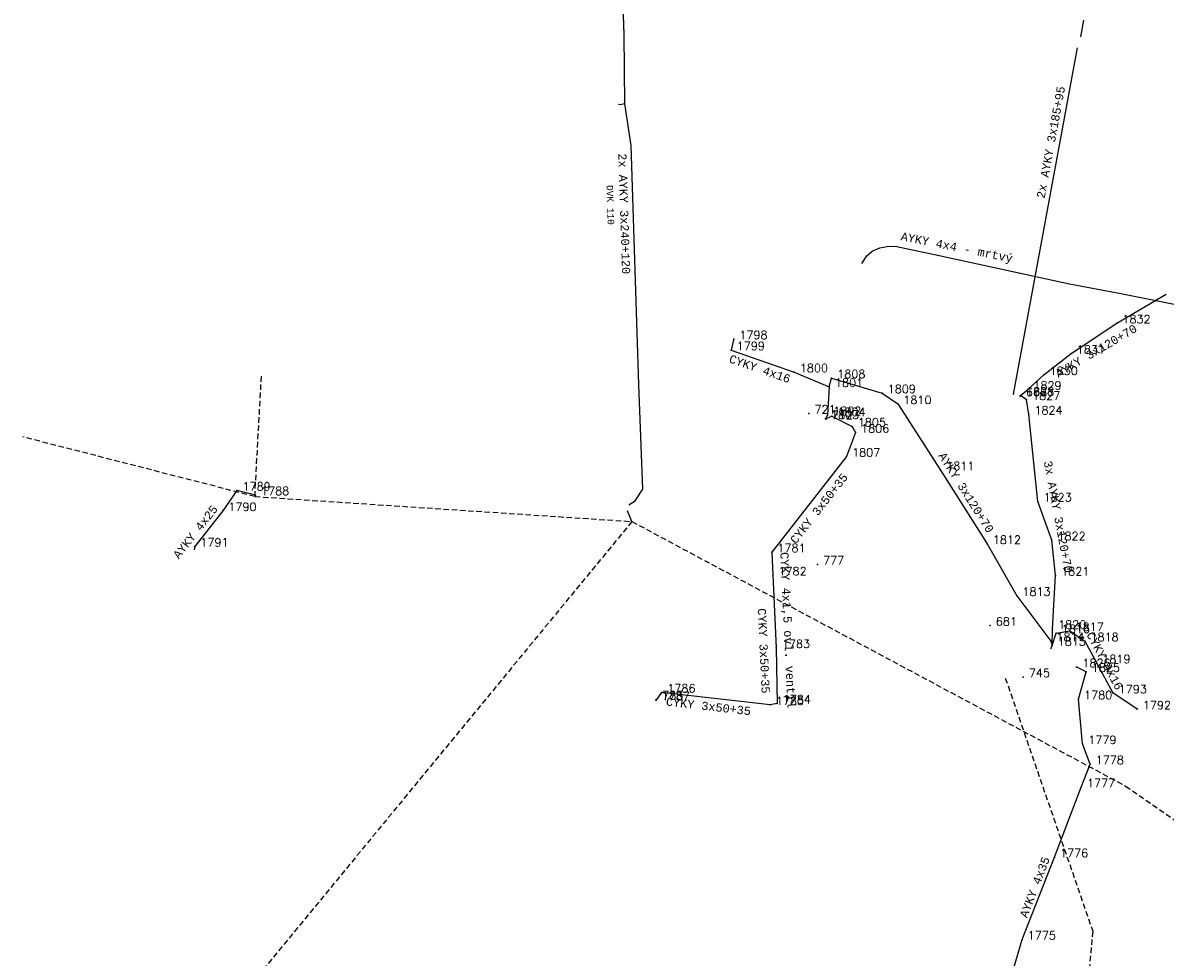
# Model space of a CAD drawing. Extents: x -607878 to -607689, y -1001639 to -1001249.
# Tile 3 of 5: x -607878 to -607773, y -1001426 to -1001341. Entities that reach past the tile are written whole.
import ezdxf
from ezdxf.enums import TextEntityAlignment as Align

# ---------------------------------------------------------------- set-up
doc = ezdxf.new("R2010")
doc.units = 0
doc.linetypes.add('DASHED', pattern=[0.75, 0.5, -0.25])
for name, color, linetype in [('1', 7, 'CONTINUOUS'), ('10', 7, 'CONTINUOUS'), ('2', 7, 'CONTINUOUS'), ('25', 7, 'CONTINUOUS'), ('33', 7, 'CONTINUOUS'), ('39', 7, 'CONTINUOUS'), ('4', 7, 'CONTINUOUS'), ('7', 7, 'CONTINUOUS'), ('9', 7, 'CONTINUOUS')]:
    doc.layers.add(name, color=color, linetype=linetype)
doc.styles.add('MONOTXT', font='MONOTXT', dxfattribs={"height": 0.2})
doc.styles.add('ROMANS', font='ROMANS', dxfattribs={"height": 0.2})

msp = doc.modelspace()

# ---------------------------------------------------------------- linework, layer by layer
at = {"layer": '1', "color": 4, "linetype": 'CONTINUOUS'}
for p in [(-607777.88, -1001368.48), (-607812.83, -1001369.92), (-607813.07, -1001370.93), (-607782.04, -1001371.25), (-607807.31, -1001372.94), (-607803.9, -1001373.48), (-607784.52, -1001373.2), (-607804.11, -1001374.28), (-607786, -1001374.54), (-607799.29, -1001374.85), (-607786.68, -1001375.13), (-607786.67, -1001375.08), (-607786.11, -1001375.47), (-607805.97, -1001376.71), (-607797.87, -1001375.85), (-607785.9, -1001376.8), (-607804.46, -1001377.2), (-607804.4, -1001377.22), (-607804.27, -1001376.86), (-607803.89, -1001376.96), (-607802.02, -1001377.9), (-607801.72, -1001378.46), (-607802.54, -1001380.65), (-607793.95, -1001381.88), (-607858.17, -1001383.75), (-607856.48, -1001384.16), (-607785.07, -1001384.75), (-607859.46, -1001385.61), (-607862.02, -1001388.86), (-607789.7, -1001388.62), (-607783.8, -1001388.28), (-607809.36, -1001389.37), (-607805.19, -1001390.49), (-607809.26, -1001391.49), (-607783.46, -1001391.5), (-607787, -1001393.36), (-607789.43, -1001396.08), (-607783.74, -1001396.37), (-607782.15, -1001396.57), (-607783.9, -1001397.49), (-607783.41, -1001396.76), (-607780.79, -1001397.5), (-607808.95, -1001398.12), (-607783.78, -1001397.9), (-607779.71, -1001399.51), (-607786.41, -1001400.78), (-607781.53, -1001399.88), (-607780.67, -1001400.3), (-607819.87, -1001402.83), (-607819.41, -1001402.18), (-607781.37, -1001402.8), (-607778.21, -1001402.26), (-607819.93, -1001402.9), (-607809.5, -1001403.33), (-607808.87, -1001403.19), (-607776.01, -1001403.72), (-607780.99, -1001406.89), (-607780.31, -1001408.73), (-607781.11, -1001410.83), (-607783.57, -1001417.22), (-607786.51, -1001424.74)]:
    msp.add_point(p, dxfattribs=at)
at = {"layer": '10', "color": 62, "linetype": 'CONTINUOUS'}
for p, q in [((-607781.485, -1001343.324), (-607787.329, -1001374.954)), ((-607787.247, -1001374.97), (-607787.329, -1001374.954)), ((-607802.54, -1001380.65), (-607809.36, -1001389.37))]:
    msp.add_line(p, q, dxfattribs=at)
msp.add_lwpolyline([(-607801.148, -1001363.019), (-607800.685, -1001362.33), (-607800.185, -1001361.888), (-607799.51, -1001361.595), (-607798.839, -1001361.467), (-607798.109, -1001361.453), (-607794.095, -1001362.304), (-607782.186, -1001364.879), (-607777.497, -1001365.769), (-607767.186, -1001367.842), (-607766.4, -1001367.76), (-607765.826, -1001367.514), (-607765.32, -1001367.1), (-607764.893, -1001366.567), (-607764.756, -1001366.208), (-607764.522, -1001364.746), (-607763.051, -1001357.104)], dxfattribs=at)
at = {"layer": '25', "color": 27, "linetype": 'CONTINUOUS'}
msp.add_lwpolyline([(-607822.32, -1001385.01), (-607821.83, -1001384.7), (-607821.13, -1001383.62), (-607821.49, -1001374.08), (-607822.19, -1001352.24), (-607822.76, -1001348.44), (-607822.82, -1001342.11), (-607823.07, -1001334.95), (-607825.36, -1001316.61), (-607826.28, -1001307.08), (-607826.24, -1001305.73), (-607827.03, -1001296.07), (-607827.72, -1001291.31), (-607827.53, -1001289.64), (-607825.19, -1001287.43), (-607823.77, -1001287.23)], dxfattribs=at)
at = {"layer": '4', "color": 62, "linetype": 'DASHED'}
for p, q in [((-607856.53, -1001384.3), (-607855.923, -1001373.171)), ((-607856.53, -1001384.3), (-607877.703, -1001378.857)), ((-607856.53, -1001384.3), (-607822.12, -1001386.58)), ((-607822.12, -1001386.58), (-607856.94, -1001428.91)), ((-607822.12, -1001386.58), (-607777.07, -1001410.73)), ((-607788.045, -1001400.878), (-607780.07, -1001423.99)), ((-607777.07, -1001410.73), (-607757.17, -1001424.57)), ((-607780.07, -1001423.99), (-607782.42, -1001449.32))]:
    msp.add_line(p, q, dxfattribs=at)
at = {"layer": '7', "color": 62, "linetype": 'CONTINUOUS'}
for p, q in [((-607822.82, -1001342.11), (-607823.07, -1001334.95)), ((-607781.163, -1001342.336), (-607780.88, -1001340.81)), ((-607822.76, -1001348.44), (-607822.82, -1001342.11)), ((-607823.22, -1001348.53), (-607823.36, -1001348.52)), ((-607822.76, -1001348.44), (-607823.22, -1001348.53)), ((-607822.19, -1001352.24), (-607822.76, -1001348.44)), ((-607821.49, -1001374.08), (-607822.19, -1001352.24)), ((-607821.13, -1001383.62), (-607821.49, -1001374.08)), ((-607821.83, -1001384.7), (-607821.13, -1001383.62)), ((-607822.416, -1001385.071), (-607821.83, -1001384.7)), ((-607822.12, -1001386.58), (-607822.51, -1001385.59))]:
    msp.add_line(p, q, dxfattribs=at)
at = {"layer": '9', "color": 62, "linetype": 'CONTINUOUS'}
for p, q in [((-607777.88, -1001368.48), (-607773.36, -1001365.81)), ((-607782.04, -1001371.25), (-607777.88, -1001368.48)), ((-607812.815, -1001369.857), (-607813.07, -1001370.93)), ((-607813.07, -1001370.93), (-607807.31, -1001372.94)), ((-607784.52, -1001373.2), (-607782.04, -1001371.25)), ((-607807.31, -1001372.94), (-607804.11, -1001374.28)), ((-607804.11, -1001374.28), (-607803.9, -1001373.48)), ((-607803.9, -1001373.48), (-607799.29, -1001374.85)), ((-607786, -1001374.54), (-607784.52, -1001373.2)), ((-607804.11, -1001374.28), (-607804.27, -1001376.86)), ((-607786.67, -1001375.08), (-607786, -1001374.54)), ((-607799.29, -1001374.85), (-607797.87, -1001375.85)), ((-607786.756, -1001375.064), (-607786.67, -1001375.08)), ((-607786.11, -1001375.47), (-607786.67, -1001375.08)), ((-607785.9, -1001376.8), (-607786.11, -1001375.47)), ((-607797.87, -1001375.85), (-607793.95, -1001381.88)), ((-607785.07, -1001384.75), (-607785.9, -1001376.8)), ((-607804.475, -1001377.242), (-607804.46, -1001377.2)), ((-607804.27, -1001376.86), (-607804.46, -1001377.2)), ((-607804.46, -1001377.2), (-607803.89, -1001376.96)), ((-607803.89, -1001376.96), (-607802.02, -1001377.9)), ((-607801.72, -1001378.46), (-607802.54, -1001380.65)), ((-607802.02, -1001377.9), (-607801.72, -1001378.46)), ((-607793.95, -1001381.88), (-607789.7, -1001388.62)), ((-607858.17, -1001383.75), (-607859.46, -1001385.61)), ((-607856.48, -1001384.16), (-607858.17, -1001383.75)), ((-607856.53, -1001384.3), (-607856.48, -1001384.16)), ((-607783.8, -1001388.28), (-607785.07, -1001384.75)), ((-607859.46, -1001385.61), (-607862.02, -1001388.86)), ((-607862.02, -1001388.86), (-607862.078, -1001389.172)), ((-607789.7, -1001388.62), (-607787, -1001393.36)), ((-607783.46, -1001391.5), (-607783.8, -1001388.28)), ((-607809.36, -1001389.37), (-607809.26, -1001391.49)), ((-607809.26, -1001391.49), (-607808.95, -1001398.12)), ((-607783.74, -1001396.37), (-607783.46, -1001391.5)), ((-607787, -1001393.36), (-607783.9, -1001397.49)), ((-607783.78, -1001397.9), (-607783.74, -1001396.37)), ((-607783.41, -1001396.76), (-607782.15, -1001396.57)), ((-607782.15, -1001396.57), (-607780.79, -1001397.5)), ((-607783.9, -1001397.49), (-607783.78, -1001397.9)), ((-607783.78, -1001397.9), (-607783.41, -1001396.76)), ((-607780.79, -1001397.5), (-607779.71, -1001399.51)), ((-607808.95, -1001398.12), (-607808.87, -1001403.19)), ((-607783.885, -1001398.215), (-607783.78, -1001397.9)), ((-607778.21, -1001402.26), (-607779.71, -1001399.51)), ((-607780.67, -1001400.3), (-607781.592, -1001399.85)), ((-607781.37, -1001402.8), (-607780.67, -1001400.3)), ((-607819.41, -1001402.18), (-607819.94, -1001402.914)), ((-607809.5, -1001403.33), (-607819.41, -1001402.18)), ((-607780.99, -1001406.89), (-607781.37, -1001402.8)), ((-607775.958, -1001403.755), (-607778.21, -1001402.26)), ((-607808.87, -1001403.19), (-607809.5, -1001403.33)), ((-607780.31, -1001408.73), (-607780.99, -1001406.89)), ((-607781.11, -1001410.83), (-607780.31, -1001408.73)), ((-607783.57, -1001417.22), (-607781.11, -1001410.83)), ((-607786.51, -1001424.74), (-607783.57, -1001417.22)), ((-607788.65, -1001432), (-607786.51, -1001424.74))]:
    msp.add_line(p, q, dxfattribs=at)

# ---------------------------------------------------------------- texts
at = {"layer": '2', "color": 4, "linetype": 'CONTINUOUS', "style": 'ROMANS'}
for s, p in [(' 1832', (-607777.88, -1001368.48)), (' 1798', (-607812.83, -1001369.92)), (' 1799', (-607813.07, -1001370.93)), (' 1831', (-607782.04, -1001371.25)), (' 1800', (-607807.31, -1001372.94)), (' 1830', (-607784.52, -1001373.2)), (' 1801', (-607804.11, -1001374.28)), (' 1808', (-607803.9, -1001373.48)), (' 1809', (-607799.29, -1001374.85)), (' 666', (-607786.68, -1001375.13)), (' 1828', (-607786.67, -1001375.08)), (' 1827', (-607786.11, -1001375.47)), (' 1829', (-607786, -1001374.54)), (' 1810', (-607797.87, -1001375.85)), (' 721', (-607805.97, -1001376.71)), (' 1803', (-607804.46, -1001377.2)), (' 712', (-607804.4, -1001377.22)), (' 1802', (-607804.27, -1001376.86)), (' 1804', (-607803.89, -1001376.96)), (' 1824', (-607785.9, -1001376.8)), (' 1805', (-607802.02, -1001377.9)), (' 1806', (-607801.72, -1001378.46)), (' 1807', (-607802.54, -1001380.65)), (' 1811', (-607793.95, -1001381.88)), (' 1789', (-607858.17, -1001383.75)), (' 1788', (-607856.48, -1001384.16)), (' 1823', (-607785.07, -1001384.75)), (' 1790', (-607859.46, -1001385.61)), (' 1791', (-607862.02, -1001388.86)), (' 1812', (-607789.7, -1001388.62)), (' 1822', (-607783.8, -1001388.28)), (' 1781', (-607809.36, -1001389.37)), (' 777', (-607805.19, -1001390.49)), (' 1782', (-607809.26, -1001391.49)), (' 1821', (-607783.46, -1001391.5)), (' 1813', (-607787, -1001393.36)), (' 681', (-607789.43, -1001396.08)), (' 1820', (-607783.74, -1001396.37)), (' 1816', (-607783.41, -1001396.76)), (' 1817', (-607782.15, -1001396.57)), (' 1783', (-607808.95, -1001398.12)), (' 1814', (-607783.9, -1001397.49)), (' 1815', (-607783.78, -1001397.9)), (' 1818', (-607780.79, -1001397.5)), (' 1826', (-607781.53, -1001399.88)), (' 1825', (-607780.67, -1001400.3)), (' 1819', (-607779.71, -1001399.51)), (' 745', (-607786.41, -1001400.78)), (' 1786', (-607819.41, -1001402.18)), (' 1793', (-607778.21, -1001402.26)), (' 1787', (-607819.93, -1001402.9)), (' 783', (-607819.87, -1001402.83)), (' 1785', (-607809.5, -1001403.33)), (' 1784', (-607808.87, -1001403.19)), (' 1780', (-607781.37, -1001402.8)), (' 1792', (-607776.01, -1001403.72)), (' 1779', (-607780.99, -1001406.89)), (' 1778', (-607780.31, -1001408.73)), (' 1777', (-607781.11, -1001410.83)), (' 1776', (-607783.57, -1001417.22)), (' 1775', (-607786.51, -1001424.74))]:
    msp.add_text(s, height=0.75, dxfattribs=at).set_placement(p)
at = {"layer": '33', "color": 62, "linetype": 'CONTINUOUS', "style": 'MONOTXT'}
for s, rotation, p in [('2x AYKY 3x185+95', 79.532006, (-607783.522153, -1001352.02111)), ('2x AYKY 3x240+120', 271.835775, (-607823.192658, -1001358.489079)), ('AYKY 4x4 - mrtv%%253', 348.632375, (-607792.540406, -1001361.909246)), ('AYKY 3x120+70', 30.570686, (-607779.574215, -1001371.325731)), ('CYKY 4x16', 340.763142, (-607810.568572, -1001372.992706)), ('AYKY 3x120+70', 302.234047, (-607791.933805, -1001384.139121)), ('3x AYKY 3x120+70', 280.626742, (-607783.5863, -1001386.213141)), ('CYKY 3x50+35', 51.970678, (-607804.759438, -1001385.620722)), ('AYKY 4x25', 51.772767, (-607861.662428, -1001387.754747)), ('CYKY 4x1,5 ovl. ventil', 272.677039, (-607808.251503, -1001396.520909)), ('CYKY 3x50+35', 272.677039, (-607810.461225, -1001398.408519)), ('CYKY 4x16', 297.935597, (-607779.30152, -1001399.470068)), ('CYKY 3x50+35', 353.380753, (-607815.17537, -1001403.823302)), ('AYKY 4x35', 68.944467, (-607785.012374, -1001420.09424))]:
    msp.add_text(s, height=0.75, rotation=rotation, dxfattribs=at).set_placement(p, align=Align.CENTER)
at = {"layer": '39', "color": 27, "linetype": 'CONTINUOUS', "style": 'MONOTXT'}
msp.add_text('DVK 110', height=0.6, rotation=271.835775, dxfattribs=at).set_placement((-607824.385499, -1001357.685223), align=Align.CENTER)

doc.saveas('drawing.dxf')
